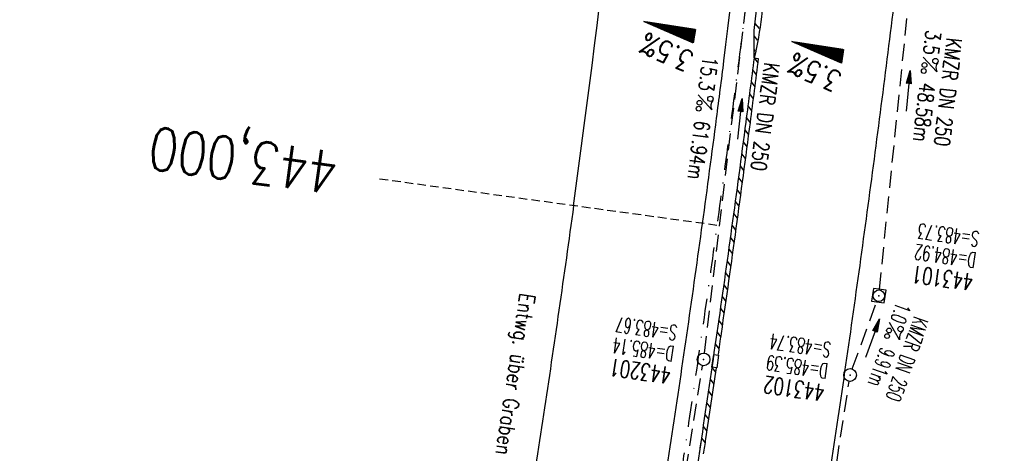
# Model space of a CAD drawing. Extents: x 459406 to 461721, y 413308 to 423218.
# Tile 152 of 256: x 461172 to 461288, y 418496 to 418547. Entities that reach past the tile are written whole.
import ezdxf
from ezdxf.enums import TextEntityAlignment as Align

# ---------------------------------------------------------------- set-up
doc = ezdxf.new("R2010")
doc.units = 0
doc.header["$LTSCALE"] = 2
doc.header["$MEASUREMENT"] = 0
for name, pattern in [('AUSGEZOGEN', [0]), ('GESTRICH-X2', [1.5, 1, -0.5]), ('GESTRICHELT', [0.75, 0.5, -0.25]), ('STRICHPT-X3', [3, 1.5, -0.75, 0, -0.75])]:
    doc.linetypes.add(name, pattern=pattern)
doc.layers.get('0').update_dxf_attribs({"linetype": 'AUSGEZOGEN'})
for name, color, linetype in [('ACHSE', 1, 'STRICHPT-X3'), ('FBR', 8, 'CONTINUOUS'), ('GEF', 7, 'AUSGEZOGEN'), ('HEKTOM', 1, 'GESTRICHELT'), ('KANAL', 7, 'GESTRICH-X2'), ('PFEIL', 7, 'CONTINUOUS'), ('RINNE', 200, 'CONTINUOUS'), ('SCHACHTNR', 6, 'CONTINUOUS'), ('SCHLITZRINNE', 200, 'AUSGEZOGEN'), ('SCHRIFT', 7, 'AUSGEZOGEN'), ('SCHSYMBOL', 7, 'AUSGEZOGEN'), ('TEXTO', 4, 'CONTINUOUS'), ('TEXTU', 4, 'CONTINUOUS')]:
    doc.layers.add(name, color=color, linetype=linetype)
doc.styles.add('ROMANS', font='romans.shx', dxfattribs={"width": 0.8})

# ---------------------------------------------------------------- blocks, each defined once
blk = doc.blocks.new('PROM')
blk.add_line((1.57, 1.82), (0.02, 0.02))
for centre, radius in [((0.32, 1.51), 0.317), ((0.94, 0.29), 0.283), ((1.64, 0.29), 0.283)]:
    blk.add_circle(centre, radius)
blk.add_arc((0.99, 2.68), 1.03, 239.1414, 303.3549)
blk = doc.blocks.new('PFEIL2')
at = {"color": 0}
for p, q in [((0.88, 0), (-2.4, -0.01)), ((0.88, -0.27), (0.88, 0.28)), ((0.88, 0.28), (2.43, 0.01)), ((0.91, 0.27), (0.88, 0.26)), ((0.97, 0.26), (0.88, 0.25)), ((1.02, 0.25), (0.88, 0.23)), ((1.07, 0.24), (0.88, 0.21)), ((1.13, 0.23), (0.88, 0.19)), ((1.18, 0.22), (0.88, 0.17)), ((1.24, 0.21), (0.88, 0.15)), ((1.29, 0.21), (0.88, 0.14)), ((1.34, 0.2), (0.88, 0.12)), ((1.4, 0.19), (0.88, 0.1)), ((1.45, 0.18), (0.88, 0.08)), ((1.51, 0.17), (0.88, 0.06)), ((1.56, 0.16), (0.88, 0.04)), ((1.61, 0.15), (0.88, 0.02)), ((1.67, 0.14), (0.88, 0.01)), ((1.72, 0.13), (0.88, -0.01)), ((1.78, 0.12), (0.88, -0.03)), ((1.83, 0.11), (0.88, -0.05)), ((1.88, 0.1), (0.88, -0.07)), ((1.94, 0.09), (0.88, -0.09)), ((2.05, 0.08), (0.88, -0.12)), ((1.99, 0.08), (0.88, -0.11)), ((2.1, 0.07), (0.88, -0.14)), ((2.15, 0.06), (0.88, -0.16)), ((2.21, 0.05), (0.88, -0.18)), ((2.26, 0.04), (0.88, -0.2)), ((2.32, 0.03), (0.88, -0.22)), ((2.37, 0.02), (0.88, -0.23)), ((2.42, 0.01), (0.88, -0.25)), ((2.43, 0.01), (0.88, -0.27))]:
    blk.add_line(p, q, dxfattribs=at)
blk = doc.blocks.new('20')
blk.add_lwpolyline([(-0.75, -0.75), (0.75, -0.75), (0.75, 0.75), (-0.75, 0.75)], close=True)
blk.add_circle((0, 0), 0.676)
blk.add_point((0, 0))
blk = doc.blocks.new('GST')
at = {"color": 0}
blk.add_circle((0, 0), 0.75, dxfattribs=at)
blk.add_point((0, 0), dxfattribs=at)
blk = doc.blocks.new('10')
blk.add_blockref('GST', (0, 0))
blk = doc.blocks.new('*X8')
at = {"color": 0}
for p, q in [((725.83, 193.84), (727.44, 195.45)), ((725.83, 193.85), (727.43, 195.45)), ((725.83, 193.86), (727.42, 195.45)), ((725.83, 193.87), (727.41, 195.45)), ((725.83, 193.88), (727.4, 195.45)), ((725.83, 193.89), (727.39, 195.45)), ((725.83, 193.9), (727.38, 195.45)), ((725.83, 193.91), (727.37, 195.45)), ((725.83, 193.91), (727.37, 195.45)), ((725.83, 193.92), (727.36, 195.45)), ((725.83, 193.93), (727.35, 195.45)), ((725.83, 193.94), (727.34, 195.45)), ((725.83, 193.95), (727.33, 195.45)), ((725.83, 193.96), (727.32, 195.45)), ((725.83, 193.97), (727.31, 195.45)), ((725.83, 193.98), (727.3, 195.45)), ((725.83, 193.99), (727.29, 195.45)), ((725.83, 193.99), (727.29, 195.45)), ((725.83, 194), (727.28, 195.45)), ((725.83, 194.01), (727.27, 195.45)), ((725.83, 194.02), (727.26, 195.45)), ((725.83, 194.03), (727.25, 195.45)), ((725.83, 194.04), (727.24, 195.45)), ((725.83, 194.05), (727.23, 195.45)), ((725.83, 194.06), (727.22, 195.45)), ((725.83, 194.06), (727.21, 195.45)), ((725.83, 194.07), (727.21, 195.45)), ((725.83, 194.08), (727.2, 195.45)), ((725.83, 194.09), (727.19, 195.45)), ((725.83, 194.1), (727.18, 195.45)), ((725.83, 194.11), (727.17, 195.45)), ((725.83, 194.12), (727.16, 195.45)), ((725.83, 194.13), (727.15, 195.45)), ((725.83, 194.14), (727.14, 195.45)), ((725.83, 194.14), (727.14, 195.45)), ((725.83, 194.15), (727.13, 195.45)), ((725.83, 194.16), (727.12, 195.45)), ((725.83, 194.17), (727.11, 195.45)), ((725.83, 194.18), (727.1, 195.45)), ((725.83, 194.19), (727.09, 195.45)), ((725.83, 194.2), (727.08, 195.45)), ((725.83, 194.21), (727.07, 195.45)), ((725.83, 194.21), (727.06, 195.45)), ((725.83, 194.22), (727.06, 195.45)), ((725.83, 194.23), (727.05, 195.45)), ((725.83, 194.24), (727.04, 195.45)), ((725.83, 194.25), (727.03, 195.45)), ((725.83, 194.26), (727.02, 195.45)), ((725.83, 194.27), (727.01, 195.45)), ((725.83, 194.28), (727, 195.45)), ((725.83, 194.29), (726.99, 195.45)), ((725.83, 194.29), (726.99, 195.45)), ((725.83, 194.3), (726.98, 195.45)), ((725.83, 194.31), (726.97, 195.45)), ((725.83, 194.32), (726.96, 195.45)), ((725.83, 194.33), (726.95, 195.45)), ((725.83, 194.34), (726.94, 195.45)), ((725.83, 194.35), (726.93, 195.45)), ((725.83, 194.36), (726.92, 195.45)), ((725.83, 194.37), (726.91, 195.45)), ((725.83, 194.37), (726.91, 195.45)), ((725.83, 194.38), (726.9, 195.45)), ((725.83, 194.39), (726.89, 195.45)), ((725.83, 194.4), (726.88, 195.45)), ((725.83, 194.41), (726.87, 195.45)), ((725.83, 194.42), (726.86, 195.45)), ((725.83, 194.43), (726.85, 195.45)), ((725.83, 194.44), (726.84, 195.45)), ((725.83, 194.44), (726.83, 195.45)), ((725.83, 194.45), (726.83, 195.45)), ((725.83, 194.46), (726.82, 195.45)), ((725.83, 194.47), (726.81, 195.45)), ((725.83, 194.48), (726.8, 195.45)), ((725.83, 194.49), (726.79, 195.45)), ((725.83, 194.5), (726.78, 195.45)), ((725.83, 194.51), (726.77, 195.45)), ((725.83, 194.52), (726.76, 195.45)), ((725.83, 194.52), (726.76, 195.45)), ((725.83, 194.53), (726.75, 195.45)), ((725.83, 194.54), (726.74, 195.45)), ((725.83, 194.55), (726.73, 195.45)), ((725.83, 194.56), (726.72, 195.45)), ((725.83, 194.57), (726.71, 195.45)), ((725.83, 194.58), (726.7, 195.45)), ((725.83, 194.59), (726.69, 195.45)), ((725.83, 194.59), (726.68, 195.45)), ((725.83, 194.6), (726.68, 195.45)), ((725.83, 194.61), (726.67, 195.45)), ((725.83, 194.62), (726.66, 195.45)), ((725.83, 194.63), (726.65, 195.45)), ((725.83, 194.64), (726.64, 195.45)), ((725.83, 194.65), (726.63, 195.45)), ((725.83, 194.66), (726.62, 195.45)), ((725.83, 194.67), (726.61, 195.45)), ((725.83, 194.67), (726.61, 195.45)), ((725.83, 194.68), (726.6, 195.45)), ((725.83, 194.69), (726.59, 195.45)), ((725.83, 194.7), (726.58, 195.45)), ((725.83, 194.71), (726.57, 195.45)), ((725.83, 194.72), (726.56, 195.45)), ((725.83, 194.73), (726.55, 195.45)), ((725.83, 194.74), (726.54, 195.45)), ((725.83, 194.75), (726.53, 195.45)), ((725.83, 194.75), (726.53, 195.45)), ((725.83, 194.76), (726.52, 195.45)), ((725.83, 194.77), (726.51, 195.45)), ((725.83, 194.78), (726.5, 195.45)), ((725.83, 194.79), (726.49, 195.45)), ((725.83, 194.8), (726.48, 195.45)), ((725.83, 194.81), (726.47, 195.45)), ((725.83, 194.82), (726.46, 195.45)), ((725.83, 194.82), (726.45, 195.45)), ((725.83, 194.83), (726.45, 195.45)), ((725.83, 194.84), (726.44, 195.45)), ((725.83, 194.85), (726.43, 195.45)), ((725.83, 194.86), (726.42, 195.45)), ((725.83, 194.87), (726.41, 195.45)), ((725.83, 194.88), (726.4, 195.45)), ((725.83, 194.89), (726.39, 195.45)), ((725.83, 194.9), (726.38, 195.45)), ((725.83, 194.9), (726.38, 195.45)), ((725.83, 194.91), (726.37, 195.45)), ((725.83, 194.92), (726.36, 195.45)), ((725.83, 194.93), (726.35, 195.45)), ((725.83, 194.94), (726.34, 195.45)), ((725.83, 194.95), (726.33, 195.45)), ((725.83, 194.96), (726.32, 195.45)), ((725.83, 194.97), (726.31, 195.45)), ((725.83, 194.98), (726.3, 195.45)), ((725.83, 194.98), (726.3, 195.45)), ((725.83, 194.99), (726.29, 195.45)), ((725.83, 195), (726.28, 195.45)), ((725.83, 195.01), (726.27, 195.45)), ((725.83, 195.02), (726.26, 195.45)), ((725.83, 195.03), (726.25, 195.45)), ((725.83, 195.04), (726.24, 195.45)), ((725.83, 195.05), (726.23, 195.45)), ((725.83, 195.05), (726.22, 195.45)), ((725.83, 195.06), (726.22, 195.45)), ((725.83, 195.07), (726.21, 195.45)), ((725.83, 195.08), (726.2, 195.45)), ((725.83, 195.09), (726.19, 195.45)), ((725.83, 195.1), (726.18, 195.45)), ((725.83, 195.11), (726.17, 195.45)), ((725.83, 195.12), (726.16, 195.45)), ((725.83, 195.13), (726.15, 195.45)), ((725.83, 195.13), (726.15, 195.45)), ((725.83, 195.14), (726.14, 195.45)), ((725.83, 195.15), (726.13, 195.45)), ((725.83, 195.16), (726.12, 195.45)), ((725.83, 195.17), (726.11, 195.45)), ((725.83, 195.18), (726.1, 195.45)), ((725.83, 195.19), (726.09, 195.45)), ((725.83, 195.2), (726.08, 195.45)), ((725.83, 195.2), (726.07, 195.45)), ((725.83, 195.21), (726.07, 195.45)), ((725.83, 195.22), (726.06, 195.45)), ((725.83, 195.23), (726.05, 195.45)), ((725.83, 195.24), (726.04, 195.45)), ((725.83, 195.25), (726.03, 195.45)), ((725.83, 195.26), (726.02, 195.45)), ((725.83, 195.27), (726.01, 195.45)), ((725.83, 195.28), (726, 195.45)), ((725.83, 195.28), (726, 195.45)), ((725.83, 195.29), (725.99, 195.45)), ((725.83, 195.3), (725.98, 195.45)), ((725.83, 195.31), (725.97, 195.45)), ((725.83, 195.32), (725.96, 195.45)), ((725.83, 195.33), (725.95, 195.45)), ((725.83, 195.34), (725.94, 195.45)), ((725.83, 195.35), (725.93, 195.45)), ((725.83, 195.36), (725.92, 195.45)), ((725.83, 195.36), (725.92, 195.45)), ((725.83, 195.37), (725.91, 195.45)), ((725.83, 195.38), (725.9, 195.45)), ((725.83, 195.39), (725.89, 195.45)), ((725.83, 195.4), (725.88, 195.45)), ((725.83, 195.41), (725.87, 195.45)), ((725.83, 195.42), (725.86, 195.45)), ((725.83, 195.43), (725.85, 195.45)), ((725.83, 195.43), (725.84, 195.45)), ((725.83, 195.44), (725.84, 195.45)), ((725.83, 193.83), (727.43, 195.43)), ((725.83, 193.82), (727.43, 195.42)), ((725.83, 193.81), (727.43, 195.41)), ((725.83, 193.8), (727.42, 195.4)), ((725.83, 193.79), (727.42, 195.38)), ((725.83, 193.78), (727.42, 195.37)), ((725.83, 193.77), (727.41, 195.36)), ((725.83, 193.76), (727.41, 195.35)), ((725.83, 193.76), (727.41, 195.34)), ((725.83, 193.75), (727.4, 195.32)), ((725.83, 193.74), (727.4, 195.31)), ((725.83, 193.73), (727.4, 195.3)), ((725.83, 193.72), (727.4, 195.29)), ((725.83, 193.71), (727.39, 195.28)), ((725.83, 193.7), (727.39, 195.26)), ((725.83, 193.69), (727.39, 195.25)), ((725.83, 193.68), (727.38, 195.24)), ((725.83, 193.68), (727.38, 195.23)), ((725.83, 193.67), (727.38, 195.22)), ((725.83, 193.66), (727.37, 195.2)), ((725.83, 193.65), (727.37, 195.19)), ((725.83, 193.64), (727.37, 195.18)), ((725.83, 193.63), (727.36, 195.17)), ((725.83, 193.62), (727.36, 195.16)), ((725.83, 193.61), (727.36, 195.14)), ((725.83, 193.61), (727.35, 195.13)), ((725.83, 193.6), (727.35, 195.12)), ((725.83, 193.59), (727.35, 195.11)), ((725.83, 193.58), (727.34, 195.1)), ((725.83, 193.57), (727.34, 195.08)), ((725.83, 193.56), (727.34, 195.07)), ((725.83, 193.55), (727.34, 195.06)), ((725.83, 193.54), (727.33, 195.05)), ((725.83, 193.53), (727.33, 195.04)), ((725.83, 193.53), (727.33, 195.02)), ((725.83, 193.52), (727.32, 195.01)), ((725.83, 193.51), (727.32, 195)), ((725.83, 193.5), (727.32, 194.99)), ((725.83, 193.49), (727.31, 194.98)), ((725.83, 193.48), (727.31, 194.96)), ((725.83, 193.47), (727.31, 194.95)), ((725.83, 193.46), (727.3, 194.94)), ((725.83, 193.45), (727.3, 194.93)), ((725.83, 193.45), (727.3, 194.92)), ((725.83, 193.44), (727.29, 194.91)), ((725.83, 193.43), (727.29, 194.89)), ((725.83, 193.42), (727.29, 194.88)), ((725.83, 193.41), (727.29, 194.87)), ((725.83, 193.4), (727.28, 194.86)), ((725.83, 193.39), (727.28, 194.85)), ((725.83, 193.38), (727.28, 194.83)), ((725.83, 193.38), (727.27, 194.82)), ((725.83, 193.37), (727.27, 194.81)), ((725.83, 193.36), (727.27, 194.8)), ((725.83, 193.35), (727.26, 194.79)), ((725.83, 193.34), (727.26, 194.77)), ((725.83, 193.33), (727.26, 194.76)), ((725.83, 193.32), (727.25, 194.75)), ((725.83, 193.31), (727.25, 194.74)), ((725.83, 193.3), (727.25, 194.73)), ((725.83, 193.3), (727.24, 194.71)), ((725.83, 193.29), (727.24, 194.7)), ((725.83, 193.28), (727.24, 194.69)), ((725.83, 193.27), (727.23, 194.68)), ((725.83, 193.26), (727.23, 194.67)), ((725.83, 193.25), (727.23, 194.65)), ((725.83, 193.24), (727.23, 194.64)), ((725.83, 193.23), (727.22, 194.63)), ((725.83, 193.22), (727.22, 194.62)), ((725.83, 193.22), (727.22, 194.61)), ((725.83, 193.21), (727.21, 194.59)), ((725.83, 193.2), (727.21, 194.58)), ((725.83, 193.19), (727.21, 194.57)), ((725.83, 193.18), (727.2, 194.56)), ((725.83, 193.17), (727.2, 194.55)), ((725.83, 193.16), (727.2, 194.53)), ((725.83, 193.15), (727.19, 194.52)), ((725.83, 193.15), (727.19, 194.51)), ((725.83, 193.14), (727.19, 194.5)), ((725.83, 193.13), (727.18, 194.49)), ((725.83, 193.12), (727.18, 194.47)), ((725.83, 193.11), (727.18, 194.46)), ((725.83, 193.1), (727.17, 194.45)), ((725.83, 193.09), (727.17, 194.44)), ((725.83, 193.08), (727.17, 194.43)), ((725.83, 193.07), (727.17, 194.41)), ((725.83, 193.07), (727.16, 194.4)), ((725.83, 193.06), (727.16, 194.39)), ((725.83, 193.05), (727.16, 194.38)), ((725.83, 193.04), (727.15, 194.37)), ((725.83, 193.03), (727.15, 194.35)), ((725.83, 193.02), (727.15, 194.34)), ((725.83, 193.01), (727.14, 194.33)), ((725.83, 193), (727.14, 194.32)), ((725.83, 193), (727.14, 194.31)), ((725.83, 192.99), (727.13, 194.29)), ((725.83, 192.98), (727.13, 194.28)), ((725.83, 192.97), (727.13, 194.27)), ((725.83, 192.96), (727.12, 194.26)), ((725.83, 192.95), (727.12, 194.25)), ((725.83, 192.94), (727.12, 194.23)), ((725.83, 192.93), (727.11, 194.22)), ((725.83, 192.92), (727.11, 194.21)), ((725.83, 192.92), (727.11, 194.2)), ((725.83, 192.91), (727.11, 194.19)), ((725.83, 192.9), (727.1, 194.17)), ((725.83, 192.89), (727.1, 194.16)), ((725.83, 192.88), (727.1, 194.15)), ((725.83, 192.87), (727.09, 194.14)), ((725.83, 192.86), (727.09, 194.13)), ((725.83, 192.85), (727.09, 194.11)), ((725.83, 192.84), (727.08, 194.1)), ((725.83, 192.84), (727.08, 194.09)), ((725.83, 192.83), (727.08, 194.08)), ((725.83, 192.82), (727.07, 194.07)), ((725.83, 192.81), (727.07, 194.05)), ((725.83, 192.8), (727.07, 194.04)), ((725.83, 192.79), (727.06, 194.03)), ((725.83, 192.78), (727.06, 194.02)), ((725.83, 192.77), (727.06, 194.01)), ((725.83, 192.77), (727.05, 193.99)), ((725.83, 192.76), (727.05, 193.98)), ((725.83, 192.75), (727.05, 193.97)), ((725.83, 192.74), (727.05, 193.96)), ((725.83, 192.73), (727.04, 193.95)), ((725.83, 192.72), (727.04, 193.93)), ((725.83, 192.71), (727.04, 193.92)), ((725.83, 192.7), (727.03, 193.91)), ((725.83, 192.69), (727.03, 193.9)), ((725.83, 192.69), (727.03, 193.89)), ((725.83, 192.68), (727.02, 193.87)), ((725.83, 192.67), (727.02, 193.86)), ((725.83, 192.66), (727.02, 193.85)), ((725.83, 192.65), (727.01, 193.84)), ((725.83, 192.64), (727.01, 193.83)), ((725.83, 192.63), (727.01, 193.81)), ((725.83, 192.62), (727, 193.8)), ((725.83, 192.62), (727, 193.79)), ((725.83, 192.61), (727, 193.78)), ((725.83, 192.6), (726.99, 193.77)), ((725.83, 192.59), (726.99, 193.75)), ((725.83, 192.58), (726.99, 193.74)), ((725.83, 192.57), (726.99, 193.73)), ((725.83, 192.56), (726.98, 193.72)), ((725.83, 192.55), (726.98, 193.71)), ((725.83, 192.54), (726.98, 193.69)), ((725.83, 192.54), (726.97, 193.68)), ((725.83, 192.53), (726.97, 193.67)), ((725.83, 192.52), (726.97, 193.66)), ((725.83, 192.51), (726.96, 193.65)), ((725.83, 192.5), (726.96, 193.63)), ((725.83, 192.49), (726.96, 193.62)), ((725.83, 192.48), (726.95, 193.61)), ((725.83, 192.47), (726.95, 193.6)), ((725.83, 192.46), (726.95, 193.59)), ((725.83, 192.46), (726.94, 193.57)), ((725.83, 192.45), (726.94, 193.56)), ((725.83, 192.44), (726.94, 193.55)), ((725.83, 192.43), (726.94, 193.54)), ((725.83, 192.42), (726.93, 193.53)), ((725.83, 192.41), (726.93, 193.51)), ((725.83, 192.4), (726.93, 193.5)), ((725.83, 192.39), (726.92, 193.49)), ((725.83, 192.39), (726.92, 193.48)), ((725.83, 192.38), (726.92, 193.47)), ((725.83, 192.37), (726.91, 193.45)), ((725.83, 192.36), (726.91, 193.44)), ((725.83, 192.35), (726.91, 193.43)), ((725.83, 192.34), (726.9, 193.42)), ((725.83, 192.33), (726.9, 193.41)), ((725.83, 192.32), (726.9, 193.39)), ((725.83, 192.31), (726.89, 193.38)), ((725.83, 192.31), (726.89, 193.37)), ((725.83, 192.3), (726.89, 193.36)), ((725.83, 192.29), (726.88, 193.35)), ((725.83, 192.28), (726.88, 193.33)), ((725.83, 192.27), (726.88, 193.32)), ((725.83, 192.26), (726.88, 193.31)), ((725.83, 192.25), (726.87, 193.3)), ((725.83, 192.24), (726.87, 193.29)), ((725.83, 192.24), (726.87, 193.27)), ((725.83, 192.23), (726.86, 193.26)), ((725.83, 192.22), (726.86, 193.25)), ((725.83, 192.21), (726.86, 193.24)), ((725.83, 192.2), (726.85, 193.23)), ((725.83, 192.19), (726.85, 193.21)), ((725.83, 192.18), (726.85, 193.2)), ((725.83, 192.17), (726.84, 193.19)), ((725.83, 192.16), (726.84, 193.18)), ((725.83, 192.16), (726.84, 193.17)), ((725.83, 192.15), (726.83, 193.15)), ((725.83, 192.14), (726.83, 193.14)), ((725.83, 192.13), (726.83, 193.13)), ((725.83, 192.12), (726.82, 193.12)), ((725.83, 192.11), (726.82, 193.11)), ((725.83, 192.1), (726.82, 193.09)), ((725.83, 192.09), (726.82, 193.08)), ((725.83, 192.08), (726.81, 193.07)), ((725.83, 192.08), (726.81, 193.06)), ((725.83, 192.07), (726.81, 193.05)), ((725.83, 192.06), (726.8, 193.03)), ((725.83, 192.05), (726.8, 193.02)), ((725.83, 192.04), (726.8, 193.01)), ((725.83, 192.03), (726.79, 193)), ((725.83, 192.02), (726.79, 192.99)), ((725.83, 192.01), (726.79, 192.97)), ((725.83, 192.01), (726.78, 192.96)), ((725.83, 192), (726.78, 192.95)), ((725.83, 191.99), (726.78, 192.94)), ((725.83, 191.98), (726.77, 192.93)), ((725.83, 191.97), (726.77, 192.91)), ((725.83, 191.96), (726.77, 192.9)), ((725.83, 191.95), (726.76, 192.89)), ((725.83, 191.94), (726.76, 192.88)), ((725.83, 191.93), (726.76, 192.87)), ((725.83, 191.93), (726.76, 192.85)), ((725.83, 191.92), (726.75, 192.84)), ((725.83, 191.91), (726.75, 192.83)), ((725.83, 191.9), (726.75, 192.82)), ((725.83, 191.89), (726.74, 192.81)), ((725.83, 191.88), (726.74, 192.79)), ((725.83, 191.87), (726.74, 192.78)), ((725.83, 191.86), (726.73, 192.77)), ((725.83, 191.85), (726.73, 192.76)), ((725.83, 191.85), (726.73, 192.75)), ((725.83, 191.84), (726.72, 192.73)), ((725.83, 191.83), (726.72, 192.72)), ((725.83, 191.82), (726.72, 192.71)), ((725.83, 191.81), (726.71, 192.7)), ((725.83, 191.8), (726.71, 192.69)), ((725.83, 191.79), (726.71, 192.67)), ((725.83, 191.78), (726.7, 192.66)), ((725.83, 191.78), (726.7, 192.65)), ((725.83, 191.77), (726.7, 192.64)), ((725.83, 191.76), (726.7, 192.63)), ((725.83, 191.75), (726.69, 192.61)), ((725.83, 191.74), (726.69, 192.6)), ((725.83, 191.73), (726.69, 192.59)), ((725.83, 191.72), (726.68, 192.58)), ((725.83, 191.71), (726.68, 192.57)), ((725.83, 191.7), (726.68, 192.55)), ((725.83, 191.7), (726.67, 192.54)), ((725.83, 191.69), (726.67, 192.53)), ((725.83, 191.68), (726.67, 192.52)), ((725.83, 191.67), (726.66, 192.51)), ((725.83, 191.66), (726.66, 192.49)), ((725.83, 191.65), (726.66, 192.48)), ((725.83, 191.64), (726.65, 192.47)), ((725.83, 191.63), (726.65, 192.46)), ((725.83, 191.63), (726.65, 192.45)), ((725.83, 191.62), (726.64, 192.43)), ((725.83, 191.61), (726.64, 192.42)), ((725.83, 191.6), (726.64, 192.41)), ((725.83, 191.59), (726.64, 192.4)), ((725.83, 191.58), (726.63, 192.39)), ((725.83, 191.57), (726.63, 192.37)), ((725.83, 191.56), (726.63, 192.36)), ((725.83, 191.55), (726.62, 192.35)), ((725.83, 191.55), (726.62, 192.34)), ((725.83, 191.54), (726.62, 192.33)), ((725.83, 191.53), (726.61, 192.31)), ((725.83, 191.52), (726.61, 192.3)), ((725.83, 191.51), (726.61, 192.29)), ((725.83, 191.5), (726.6, 192.28)), ((725.83, 191.49), (726.6, 192.27)), ((725.83, 191.48), (726.6, 192.25)), ((725.83, 191.47), (726.59, 192.24)), ((725.83, 191.47), (726.59, 192.23)), ((725.83, 191.46), (726.59, 192.22)), ((725.83, 191.45), (726.59, 192.21)), ((725.83, 191.44), (726.58, 192.19)), ((725.83, 191.43), (726.58, 192.18)), ((725.83, 191.42), (726.58, 192.17)), ((725.83, 191.41), (726.57, 192.16)), ((725.83, 191.4), (726.57, 192.15)), ((725.83, 191.4), (726.57, 192.13)), ((725.83, 191.39), (726.56, 192.12)), ((725.83, 191.38), (726.56, 192.11)), ((725.83, 191.37), (726.56, 192.1)), ((725.83, 191.36), (726.55, 192.09)), ((725.83, 191.35), (726.55, 192.07)), ((725.83, 191.34), (726.55, 192.06)), ((725.83, 191.33), (726.54, 192.05)), ((725.83, 191.32), (726.54, 192.04)), ((725.83, 191.32), (726.54, 192.03)), ((725.83, 191.31), (726.53, 192.01)), ((725.83, 191.3), (726.53, 192)), ((725.83, 191.29), (726.53, 191.99)), ((725.83, 191.28), (726.53, 191.98)), ((725.83, 191.27), (726.52, 191.97)), ((725.83, 191.26), (726.52, 191.95)), ((725.83, 191.25), (726.52, 191.94)), ((725.83, 191.25), (726.51, 191.93)), ((725.83, 191.24), (726.51, 191.92)), ((725.83, 191.23), (726.51, 191.91)), ((725.83, 191.22), (726.5, 191.89)), ((725.83, 191.21), (726.5, 191.88)), ((725.83, 191.2), (726.5, 191.87)), ((725.83, 191.19), (726.49, 191.86)), ((725.83, 191.18), (726.49, 191.85)), ((725.83, 191.17), (726.49, 191.84)), ((725.83, 191.17), (726.48, 191.82)), ((725.83, 191.16), (726.48, 191.81)), ((725.83, 191.15), (726.48, 191.8)), ((725.83, 191.14), (726.47, 191.79)), ((725.83, 191.13), (726.47, 191.78)), ((725.83, 191.12), (726.47, 191.76)), ((725.83, 191.11), (726.47, 191.75)), ((725.83, 191.1), (726.46, 191.74)), ((725.83, 191.09), (726.46, 191.73)), ((725.83, 191.09), (726.46, 191.72)), ((725.83, 191.08), (726.45, 191.7)), ((725.83, 191.07), (726.45, 191.69)), ((725.83, 191.06), (726.45, 191.68)), ((725.83, 191.05), (726.44, 191.67)), ((725.83, 191.04), (726.44, 191.66)), ((725.83, 191.03), (726.44, 191.64)), ((725.83, 191.02), (726.43, 191.63)), ((725.83, 191.02), (726.43, 191.62)), ((725.83, 191.01), (726.43, 191.61)), ((725.83, 191), (726.42, 191.6)), ((725.83, 190.99), (726.42, 191.58)), ((725.83, 190.98), (726.42, 191.57)), ((725.83, 190.97), (726.41, 191.56)), ((725.83, 190.96), (726.41, 191.55)), ((725.83, 190.95), (726.41, 191.54)), ((725.83, 190.94), (726.41, 191.52)), ((725.83, 190.94), (726.4, 191.51)), ((725.83, 190.93), (726.4, 191.5)), ((725.83, 190.92), (726.4, 191.49)), ((725.83, 190.91), (726.39, 191.48)), ((725.83, 190.9), (726.39, 191.46)), ((725.83, 190.89), (726.39, 191.45)), ((725.83, 190.88), (726.38, 191.44)), ((725.83, 190.87), (726.38, 191.43)), ((725.83, 190.87), (726.38, 191.42)), ((725.83, 190.86), (726.37, 191.4)), ((725.83, 190.85), (726.37, 191.39)), ((725.83, 190.84), (726.37, 191.38)), ((725.83, 190.83), (726.36, 191.37)), ((725.83, 190.82), (726.36, 191.36)), ((725.83, 190.81), (726.36, 191.34)), ((725.83, 190.8), (726.35, 191.33)), ((725.83, 190.79), (726.35, 191.32)), ((725.83, 190.79), (726.35, 191.31)), ((725.83, 190.78), (726.35, 191.3)), ((725.83, 190.77), (726.34, 191.28)), ((725.83, 190.76), (726.34, 191.27)), ((725.83, 190.75), (726.34, 191.26)), ((725.83, 190.74), (726.33, 191.25)), ((725.83, 190.73), (726.33, 191.24)), ((725.83, 190.72), (726.33, 191.22)), ((725.83, 190.71), (726.32, 191.21)), ((725.83, 190.71), (726.32, 191.2)), ((725.83, 190.7), (726.32, 191.19)), ((725.83, 190.69), (726.31, 191.18)), ((725.83, 190.68), (726.31, 191.16)), ((725.83, 190.67), (726.31, 191.15)), ((725.83, 190.66), (726.3, 191.14)), ((725.83, 190.65), (726.3, 191.13)), ((725.83, 190.64), (726.3, 191.12)), ((725.83, 190.64), (726.29, 191.1)), ((725.83, 190.63), (726.29, 191.09)), ((725.83, 190.62), (726.29, 191.08)), ((725.83, 190.61), (726.29, 191.07)), ((725.83, 190.6), (726.28, 191.06)), ((725.83, 190.59), (726.28, 191.04)), ((725.83, 190.58), (726.28, 191.03)), ((725.83, 190.57), (726.27, 191.02)), ((725.83, 190.56), (726.27, 191.01)), ((725.83, 190.56), (726.27, 191)), ((725.83, 190.55), (726.26, 190.98)), ((725.83, 190.54), (726.26, 190.97)), ((725.83, 190.53), (726.26, 190.96)), ((725.83, 190.52), (726.25, 190.95)), ((725.83, 190.51), (726.25, 190.94)), ((725.83, 190.5), (726.25, 190.92)), ((725.83, 190.49), (726.24, 190.91)), ((725.83, 190.48), (726.24, 190.9)), ((725.83, 190.48), (726.24, 190.89)), ((725.83, 190.47), (726.24, 190.88)), ((725.83, 190.46), (726.23, 190.86)), ((725.83, 190.45), (726.23, 190.85)), ((725.83, 190.44), (726.23, 190.84)), ((725.83, 190.43), (726.22, 190.83)), ((725.83, 190.42), (726.22, 190.82)), ((725.83, 190.41), (726.22, 190.8)), ((725.83, 190.41), (726.21, 190.79)), ((725.83, 190.4), (726.21, 190.78)), ((725.83, 190.39), (726.21, 190.77)), ((725.83, 190.38), (726.2, 190.76)), ((725.83, 190.37), (726.2, 190.74)), ((725.83, 190.36), (726.2, 190.73)), ((725.83, 190.35), (726.19, 190.72)), ((725.83, 190.34), (726.19, 190.71)), ((725.83, 190.33), (726.19, 190.7)), ((725.83, 190.33), (726.18, 190.68)), ((725.83, 190.32), (726.18, 190.67)), ((725.83, 190.31), (726.18, 190.66)), ((725.83, 190.3), (726.18, 190.65)), ((725.83, 190.29), (726.17, 190.64)), ((725.83, 190.28), (726.17, 190.62)), ((725.83, 190.27), (726.17, 190.61)), ((725.83, 190.26), (726.16, 190.6)), ((725.83, 190.26), (726.16, 190.59)), ((725.83, 190.25), (726.16, 190.58)), ((725.83, 190.24), (726.15, 190.56)), ((725.83, 190.23), (726.15, 190.55)), ((725.83, 190.22), (726.15, 190.54)), ((725.83, 190.21), (726.14, 190.53)), ((725.83, 190.2), (726.14, 190.52)), ((725.83, 190.19), (726.14, 190.5)), ((725.83, 190.18), (726.13, 190.49)), ((725.83, 190.18), (726.13, 190.48)), ((725.83, 190.17), (726.13, 190.47)), ((725.83, 190.16), (726.12, 190.46)), ((725.83, 190.15), (726.12, 190.44)), ((725.83, 190.14), (726.12, 190.43)), ((725.83, 190.13), (726.12, 190.42)), ((725.83, 190.12), (726.11, 190.41)), ((725.83, 190.11), (726.11, 190.4)), ((725.83, 190.1), (726.11, 190.38)), ((725.83, 190.1), (726.1, 190.37)), ((725.83, 190.09), (726.1, 190.36)), ((725.83, 190.08), (726.1, 190.35)), ((725.83, 190.07), (726.09, 190.34)), ((725.83, 190.06), (726.09, 190.32)), ((725.83, 190.05), (726.09, 190.31)), ((725.83, 190.04), (726.08, 190.3)), ((725.83, 190.03), (726.08, 190.29)), ((725.83, 190.03), (726.08, 190.28)), ((725.83, 190.02), (726.07, 190.26)), ((725.83, 190.01), (726.07, 190.25)), ((725.83, 190), (726.07, 190.24)), ((725.83, 189.99), (726.06, 190.23)), ((725.83, 189.98), (726.06, 190.22)), ((725.83, 189.97), (726.06, 190.2)), ((725.83, 189.96), (726.06, 190.19)), ((725.83, 189.95), (726.05, 190.18)), ((725.83, 189.95), (726.05, 190.17)), ((725.83, 189.94), (726.05, 190.16)), ((725.83, 189.93), (726.04, 190.14)), ((725.83, 189.92), (726.04, 190.13)), ((725.83, 189.91), (726.04, 190.12)), ((725.83, 189.9), (726.03, 190.11)), ((725.83, 189.89), (726.03, 190.1)), ((725.83, 189.88), (726.03, 190.08)), ((725.83, 189.88), (726.02, 190.07)), ((725.83, 189.87), (726.02, 190.06)), ((725.83, 189.86), (726.02, 190.05)), ((725.83, 189.85), (726.01, 190.04)), ((725.83, 189.84), (726.01, 190.02)), ((725.83, 189.83), (726.01, 190.01)), ((725.83, 189.82), (726, 190)), ((725.83, 189.81), (726, 189.99)), ((725.83, 189.8), (726, 189.98)), ((725.83, 189.8), (726, 189.96)), ((725.83, 189.79), (725.99, 189.95)), ((725.83, 189.78), (725.99, 189.94)), ((725.83, 189.77), (725.99, 189.93)), ((725.83, 189.76), (725.98, 189.92)), ((725.83, 189.75), (725.98, 189.9)), ((725.83, 189.74), (725.98, 189.89)), ((725.83, 189.73), (725.97, 189.88)), ((725.83, 189.72), (725.97, 189.87)), ((725.83, 189.72), (725.97, 189.86)), ((725.83, 189.71), (725.96, 189.84)), ((725.83, 189.7), (725.96, 189.83)), ((725.83, 189.69), (725.96, 189.82)), ((725.83, 189.68), (725.95, 189.81)), ((725.83, 189.67), (725.95, 189.8)), ((725.83, 189.66), (725.95, 189.78)), ((725.83, 189.65), (725.94, 189.77)), ((725.83, 189.65), (725.94, 189.76)), ((725.83, 189.64), (725.94, 189.75)), ((725.83, 189.63), (725.94, 189.74)), ((725.83, 189.62), (725.93, 189.72)), ((725.83, 189.61), (725.93, 189.71)), ((725.83, 189.6), (725.93, 189.7)), ((725.83, 189.59), (725.92, 189.69)), ((725.83, 189.58), (725.92, 189.68)), ((725.83, 189.57), (725.92, 189.66)), ((725.83, 189.57), (725.91, 189.65)), ((725.83, 189.56), (725.91, 189.64)), ((725.83, 189.55), (725.91, 189.63)), ((725.83, 189.54), (725.9, 189.62)), ((725.83, 189.53), (725.9, 189.6)), ((725.83, 189.52), (725.9, 189.59)), ((725.83, 189.51), (725.89, 189.58)), ((725.83, 189.5), (725.89, 189.57)), ((725.83, 189.49), (725.89, 189.56)), ((725.83, 189.49), (725.89, 189.54)), ((725.83, 189.48), (725.88, 189.53)), ((725.83, 189.47), (725.88, 189.52)), ((725.83, 189.46), (725.88, 189.51)), ((725.83, 189.45), (725.87, 189.5)), ((725.83, 189.44), (725.87, 189.48)), ((725.83, 189.43), (725.87, 189.47)), ((725.83, 189.42), (725.86, 189.46)), ((725.83, 189.42), (725.86, 189.45)), ((725.83, 189.41), (725.86, 189.44)), ((725.83, 189.4), (725.85, 189.42)), ((725.83, 189.39), (725.85, 189.41)), ((725.83, 189.38), (725.85, 189.4)), ((725.83, 189.37), (725.84, 189.39)), ((725.83, 189.36), (725.84, 189.38)), ((725.83, 189.35), (725.84, 189.36)), ((725.83, 189.34), (725.83, 189.35)), ((725.83, 189.34), (725.83, 189.34))]:
    blk.add_line(p, q, dxfattribs=at)
blk = doc.blocks.new('GEF')
at = {"color": 0}
for p, q in [((0.01, 0.02), (0.01, 6.15)), ((1.62, 6.15), (0.01, 0.02)), ((0.01, 6.15), (1.62, 6.15))]:
    blk.add_line(p, q, dxfattribs=at)
blk.add_blockref('*X8', (-725.82, -189.3), dxfattribs=at)

msp = doc.modelspace()

# ---------------------------------------------------------------- linework, layer by layer
at = {"layer": 'ACHSE', "flags": 128}
msp.add_lwpolyline([(461161.88, 420437.76, -0.000001), (461165.78, 420419.42, -0.000002), (461167.09, 420413.31), (461177.49, 420364.41), (461187.91, 420315.5), (461193.11, 420291.05), (461198.32, 420266.6, 0.000013), (461200.55, 420256.1, -0.000008), (461202.78, 420245.61, -0.000126), (461202.84, 420245.34, -0.000011), (461203.52, 420242.15, -0.001203), (461205.52, 420232.59, -0.000771), (461208.59, 420217.67, -0.001324), (461210.77, 420206.86, -0.001044), (461213.46, 420193.14, -0.001041), (461215.82, 420180.84, -0.001046), (461218.13, 420168.58, -0.001043), (461220.38, 420156.31, -0.00104), (461222.59, 420143.98, -0.00104), (461224.74, 420131.65, -0.001043), (461226.84, 420119.35, -0.001046), (461228.88, 420107.04, -0.001042), (461230.89, 420094.68, -0.001044), (461232.83, 420082.32, -0.001045), (461234.73, 420069.98, -0.001048), (461236.57, 420057.6, -0.00105), (461238.36, 420045.24, -0.001042), (461240.1, 420032.88, -0.00104), (461241.79, 420020.48, -0.001038), (461243.43, 420008.07, -0.00104), (461245.01, 419995.69, -0.001048), (461246.55, 419983.28, -0.001048), (461248.03, 419970.87, -0.001045), (461249.46, 419958.47, -0.001042), (461250.84, 419946.03, -0.00104), (461252.16, 419933.58, -0.001043), (461253.44, 419921.16, -0.001047), (461254.66, 419908.73, -0.001046), (461255.83, 419896.28, -0.001044), (461256.95, 419883.83, -0.001044), (461258.01, 419871.37, -0.001042), (461259.03, 419858.92, -0.001041), (461259.99, 419846.45, -0.001045), (461260.9, 419833.96, -0.00105), (461261.76, 419821.51, -0.001044), (461262.56, 419809.09, -0.001035), (461263.31, 419796.56, -0.001039), (461264.02, 419784.01, -0.001052), (461264.67, 419771.6, -0.001051), (461265.26, 419759.2, -0.001036), (461265.81, 419746.63, -0.001035), (461266.31, 419734.06, -0.001048), (461266.74, 419721.64, -0.001053), (461267.13, 419709.21, -0.001043), (461267.47, 419696.65, -0.001038), (461267.78, 419683.02, -0.001246), (461267.99, 419671.66, -0.000845), (461268.2, 419656.35, -0.001335), (461268.29, 419646.66, -0.000076), (461268.34, 419639.67, -0.000344), (461268.35, 419638.12, -0.000008), (461268.39, 419629.89, 0.000017), (461268.44, 419621.66, 0.000001), (461268.5, 419609.16, -0.000009), (461268.57, 419596.66, -0.000011), (461268.64, 419584.16, 0.000013), (461268.7, 419571.66, 0.000007), (461268.77, 419559.16, -0.00001), (461268.84, 419546.66), (461269.1, 419496.66), (461269.37, 419446.66), (461269.63, 419396.66), (461269.9, 419346.67), (461270.16, 419296.67), (461270.43, 419246.67), (461270.69, 419196.67), (461270.96, 419146.67), (461271.22, 419096.67), (461271.49, 419046.67), (461271.75, 418996.67, -0.00001), (461271.82, 418984.17, 0.000007), (461271.88, 418971.67, 0.000013), (461271.95, 418959.17, -0.00001), (461272.02, 418946.67, -0.00001), (461272.08, 418934.17, 0.00001), (461272.15, 418921.67, 0.00001), (461272.21, 418909.17, -0.00001), (461272.28, 418896.67, -0.00001), (461272.35, 418884.17, 0.00001), (461272.41, 418871.67, 0.00001), (461272.48, 418859.17, -0.000008), (461272.55, 418846.67, -0.000012), (461272.61, 418834.17, 0.000001), (461272.68, 418821.67, 0.000028), (461272.72, 418813.34, -0.000014), (461272.77, 418805, -0.000517), (461272.77, 418803.54, -0.00011), (461272.79, 418796.67, -0.00198), (461272.78, 418786.97, -0.001256), (461272.67, 418771.67, -0.001874), (461272.51, 418760.32, -0.00156), (461272.22, 418746.68, -0.001561), (461271.89, 418734.16, -0.001568), (461271.47, 418721.69, -0.001564), (461270.98, 418709.23, -0.001556), (461270.41, 418696.71, -0.001558), (461269.76, 418684.2, -0.001564), (461269.03, 418671.75, -0.001572), (461268.22, 418659.29, -0.001568), (461267.34, 418646.81, -0.001561), (461266.38, 418634.35, -0.001559), (461265.34, 418621.89, -0.001562), (461264.22, 418609.41, -0.001569), (461263.02, 418597, -0.001568), (461261.75, 418584.58, -0.001563), (461260.4, 418572.14, -0.001556), (461258.97, 418559.71, -0.001558), (461257.46, 418547.31, -0.001565), (461255.88, 418534.9, -0.001566), (461254.22, 418522.52, -0.001565), (461252.48, 418510.16, -0.001561), (461250.66, 418497.77, -0.001562), (461248.77, 418485.4, -0.001565), (461246.8, 418473.07, -0.001567), (461244.75, 418460.75, -0.001565), (461242.63, 418448.42, -0.001562), (461240.43, 418436.12, -0.001561), (461238.15, 418423.83, -0.001563), (461235.79, 418411.54, -0.001567), (461233.36, 418399.29, -0.001565), (461230.85, 418387.07, -0.00156), (461228.26, 418374.82, -0.001559), (461225.6, 418362.59, -0.001563), (461222.86, 418350.41, -0.001567), (461220.05, 418338.24, -0.001564), (461217.16, 418326.07, -0.001562), (461214.19, 418313.92, -0.001563), (461211.15, 418301.8, -0.001563), (461207.62, 418288.1, -0.002038), (461204.84, 418277.61, -0.001089), (461200.88, 418263.05, -0.001658), (461198.22, 418253.5, -0.000013), (461197.53, 418251.04, -0.000228), (461197.49, 418250.9, -0.000007), (461194.46, 418240.17, 0.000006), (461191.43, 418229.44), (461184.63, 418205.39), (461177.83, 418181.33, 0.000005), (461174.44, 418169.3, -0.000005), (461171.04, 418157.27, -0.000019), (461167.64, 418145.24, 0.000019), (461164.24, 418133.21), (461157.44, 418109.15), (461150.65, 418085.09, 0.000005), (461147.25, 418073.06, -0.000001), (461143.85, 418061.03, -0.000002), (461140.45, 418049.01, -0.000002), (461137.05, 418036.98, -0.000015), (461133.65, 418024.95, 0.000019), (461130.25, 418012.92), (461123.46, 417988.86), (461116.66, 417964.8, 0.000001), (461115.31, 417960.01, 0.000001), (461112.35, 417949.55, 0.000375), (461111.88, 417947.88, 0.000088), (461109.88, 417940.74, 0.001331), (461107.28, 417931.38, 0.000846), (461103.25, 417916.63, 0.001238), (461100.29, 417905.61, 0.001041), (461096.83, 417892.47, 0.001036), (461093.69, 417880.37, 0.001036), (461090.61, 417868.26, 0.001038), (461087.57, 417856.12, 0.00104), (461084.59, 417844, 0.001041), (461081.65, 417831.86, 0.001037), (461078.77, 417819.68, 0.001037), (461075.93, 417807.51, 0.001036), (461073.15, 417795.32, 0.001043), (461070.41, 417783.09, 0.001049), (461067.73, 417770.91, 0.00104), (461065.11, 417758.74, 0.001034), (461062.53, 417746.46, 0.00103), (461059.99, 417734.18, 0.001036), (461057.52, 417721.97, 0.001044), (461055.1, 417709.74, 0.001039), (461052.71, 417697.44, 0.00104), (461050.38, 417685.14, 0.001043), (461048.11, 417672.86, 0.001039), (461045.89, 417660.59, 0.001034), (461043.72, 417648.25, 0.001037), (461041.59, 417635.89, 0.001045), (461039.53, 417623.61, 0.001043), (461037.52, 417611.32, 0.001035), (461035.54, 417598.93, 0.001032), (461033.62, 417586.54, 0.001037), (461031.76, 417574.21, 0.001044), (461029.95, 417561.86, 0.001041), (461028.19, 417549.47, 0.001039), (461026.47, 417537.08, 0.00104), (461024.82, 417524.7, 0.001038), (461023.21, 417512.31, 0.001036), (461021.65, 417499.9, 0.001039), (461020.15, 417487.47, 0.001043), (461018.7, 417475.08, 0.001041), (461017.3, 417462.68, 0.001038), (461015.95, 417450.23, 0.001035), (461014.65, 417437.76, 0.00104), (461013.4, 417425.36, 0.001038), (461012.21, 417412.95, 0.001032), (461011.07, 417400.47, 0.001036), (461009.97, 417388, 0.001039), (461008.93, 417375.56, 0.001048), (461007.95, 417363.09, 0.001048), (461007.01, 417350.63, 0.001037), (461005.98, 417336.12, 0.001443), (461005.3, 417325.69, 0.000621), (461004.39, 417310.95, 0.000896), (461003.79, 417300.74, 0.000001), (461003.78, 417300.53, 0.000151), (461003.78, 417300.53, 0.000033), (461003.08, 417288.15, -0.000002), (461002.39, 417275.78), (461000.98, 417250.82), (460999.58, 417225.86), (460996.77, 417175.93), (460993.97, 417126.01, 0), (460992.56, 417101.05, 0), (460991.16, 417076.09), (460988.35, 417026.17, 0.000005), (460987.42, 417009.53, 0.000002), (460985.55, 416976.25)], format="xyb", dxfattribs=at)
at = {"layer": 'FBR'}
for points in [[(461130.89, 418077.69, -0.000001), (461127.49, 418065.66, -0.000002), (461124.09, 418053.63, -0.000002), (461120.69, 418041.6, -0.000015)], [(461145.56, 418073.54, -0.000001), (461142.16, 418061.51, -0.000002), (461138.77, 418049.48, -0.000002), (461135.37, 418037.45, -0.000015)], [(461172.64, 418156.5, -0.000019), (461169.32, 418144.76, 0.000019), (461165.92, 418132.73), (461159.13, 418108.68), (461152.33, 418084.62, 0.000005), (461148.93, 418072.59, -0.000001), (461145.53, 418060.56, -0.000002), (461142.13, 418048.53, -0.000002), (461138.74, 418036.5, -0.000015), (461135.34, 418024.47, 0.000019), (461131.94, 418012.44)], [(461163.85, 418068.37, -0.000001), (461160.45, 418056.35, -0.000002), (461157.05, 418044.32, -0.000002), (461153.65, 418032.29, -0.000015)], [(461276.1, 418557.68, -0.001558), (461274.58, 418545.18, -0.001565), (461272.98, 418532.67, -0.001566), (461271.31, 418520.17, -0.001565), (461269.56, 418507.7, -0.001561), (461267.72, 418495.21, -0.001562), (461265.81, 418482.74, -0.001565), (461263.83, 418470.3, -0.001567), (461261.76, 418457.87, -0.001565), (461259.62, 418445.44, -0.001562), (461257.4, 418433.03, -0.001561), (461255.1, 418420.63, -0.001563), (461252.72, 418408.23, -0.001567), (461250.27, 418395.88, -0.001565), (461247.74, 418383.55, -0.00156), (461245.13, 418371.2, -0.001559), (461242.44, 418358.86, -0.001563), (461239.68, 418346.58, -0.001567), (461236.85, 418334.3, -0.001564), (461233.93, 418322.03, -0.001562), (461230.94, 418309.78, -0.001563), (461227.87, 418297.55, -0.001563), (461224.31, 418283.75, -0.002038), (461221.49, 418273.12, -0.001089)], [(461255.01, 418541.86, -0.00085), (461254.14, 418535.13, -0.001566), (461252.49, 418522.76, -0.001565), (461250.75, 418510.41, -0.001561), (461248.93, 418498.03, -0.001562), (461247.04, 418485.68, -0.001565), (461245.07, 418473.36, -0.001567), (461243.03, 418461.04, -0.001565), (461240.9, 418448.73, -0.001562), (461238.7, 418436.44, -0.001561), (461236.43, 418424.15, -0.001563), (461234.07, 418411.87, -0.001567), (461231.64, 418399.64, -0.001565), (461229.14, 418387.42, -0.00156), (461226.55, 418375.19, -0.001559), (461223.89, 418362.97, -0.001563), (461221.16, 418350.8, -0.001567), (461218.35, 418338.64, -0.001564), (461215.46, 418326.48, -0.001562), (461212.49, 418314.34, -0.001563), (461209.45, 418302.23, -0.001563), (461205.93, 418288.54, -0.002038), (461203.15, 418278.07, -0.001089)], [(461258.59, 418542.22, -0.000951), (461257.61, 418534.68, -0.001566), (461255.95, 418522.28, -0.001565), (461254.21, 418509.91, -0.001561), (461252.39, 418497.51, -0.001562), (461250.5, 418485.13, -0.001565), (461248.53, 418472.79, -0.001567), (461246.48, 418460.46, -0.001565), (461244.35, 418448.12, -0.001562), (461242.15, 418435.81, -0.001561), (461239.87, 418423.51, -0.001563), (461237.5, 418411.2, -0.001567), (461235.07, 418398.95, -0.001565), (461232.57, 418386.71, -0.00156), (461229.97, 418374.45, -0.001559), (461227.31, 418362.21, -0.001563), (461224.57, 418350.02, -0.001567), (461221.75, 418337.84, -0.001564), (461218.86, 418325.66, -0.001562), (461215.89, 418313.5, -0.001563), (461212.85, 418301.37, -0.000853), (461210.93, 418293.89, -0.002038)], [(461237.38, 418524.83, -0.001565), (461235.66, 418512.58, -0.001561), (461233.85, 418500.3, -0.001562), (461231.97, 418488.03, -0.001565), (461230.02, 418475.81, -0.001567), (461227.99, 418463.59, -0.001565), (461225.88, 418451.37, -0.001562), (461223.7, 418439.17, -0.001561), (461221.44, 418426.98, -0.001563), (461219.1, 418414.79, -0.001567), (461216.69, 418402.65, -0.001565), (461214.21, 418390.53, -0.00156), (461211.64, 418378.39, -0.001559), (461209, 418366.26, -0.001563), (461206.29, 418354.18, -0.001567), (461203.5, 418342.12, -0.001564), (461200.63, 418330.05, -0.001562), (461197.69, 418318.01, -0.001563), (461194.67, 418305.99, -0.001563), (461191.17, 418292.39, -0.002038), (461188.42, 418282.04, -0.001089), (461184.48, 418267.55, -0.001658)]]:
    msp.add_lwpolyline(points, format="xyb", dxfattribs=at)
for centre, radius, start, end in [((459277.65, 418790.76), 1977.69, 352.27228, 356.6788), ((459466.35, 418765.52), 1802.59, 352.87271, 354.82912)]:
    msp.add_arc(centre, radius, start, end, dxfattribs=at)
at = {"layer": 'HEKTOM'}
msp.add_line((461254.22, 418522.53), (461214.59, 418527.97), dxfattribs=at)
at = {"layer": 'KANAL'}
for p, q in [((461252.75, 418507.53), (461259.91, 418567.53)), ((461273.31, 418515), (461278.06, 418561.84)), ((461270.12, 418505.66), (461273, 418513.56)), ((461244.88, 418458.12), (461252.53, 418506.03)), ((461262.38, 418456.12), (461269.75, 418504.19))]:
    msp.add_line(p, q, dxfattribs=at)
at = {"layer": 'RINNE'}
for p, q in [((461258.67, 418546.26), (461259.2, 418545.66)), ((461258.58, 418544.77), (461258.96, 418544.3)), ((461258.59, 418543.16), (461258.72, 418542.99)), ((461258.59, 418542.22), (461259.02, 418541.65)), ((461258.41, 418540.81), (461258.84, 418540.24)), ((461258.23, 418539.39), (461258.66, 418538.83)), ((461258.04, 418537.98), (461258.48, 418537.42)), ((461257.86, 418536.57), (461258.29, 418536.01)), ((461257.68, 418535.16), (461258.11, 418534.6)), ((461257.49, 418533.75), (461257.92, 418533.19)), ((461257.31, 418532.35), (461257.74, 418531.78)), ((461257.12, 418530.94), (461257.55, 418530.38)), ((461256.94, 418529.54), (461257.36, 418528.97)), ((461256.75, 418528.13), (461257.18, 418527.57)), ((461256.56, 418526.73), (461256.99, 418526.17)), ((461256.37, 418525.33), (461256.8, 418524.77)), ((461256.18, 418523.93), (461256.61, 418523.37)), ((461255.99, 418522.53), (461256.41, 418521.97)), ((461255.79, 418521.13), (461256.22, 418520.57)), ((461255.6, 418519.73), (461256.03, 418519.17)), ((461255.41, 418518.34), (461255.83, 418517.78)), ((461255.21, 418516.94), (461255.64, 418516.38)), ((461255.02, 418515.55), (461255.44, 418514.99)), ((461254.82, 418514.16), (461255.25, 418513.6)), ((461254.62, 418512.77), (461255.05, 418512.21)), ((461254.42, 418511.38), (461254.85, 418510.82)), ((461254.23, 418509.99), (461254.65, 418509.43)), ((461254.03, 418508.6), (461254.45, 418508.04)), ((461253.62, 418505.83), (461254.05, 418505.27)), ((461253.42, 418504.44), (461253.85, 418503.88)), ((461253.22, 418503.06), (461253.64, 418502.5)), ((461253.01, 418501.67), (461253.44, 418501.12)), ((461252.81, 418500.29), (461253.23, 418499.74)), ((461252.6, 418498.91), (461253.03, 418498.36)), ((461252.4, 418497.53), (461252.82, 418496.98))]:
    msp.add_line(p, q, dxfattribs=at)
for points in [[(461258.59, 418542.22, -0.000951), (461257.61, 418534.68, -0.001566), (461255.95, 418522.28, -0.001565), (461254.21, 418509.91, -0.001561), (461252.39, 418497.51, -0.000224), (461252.13, 418495.74, -0.001565)], [(461259.08, 418542.16, -0.000951), (461258.11, 418534.61, -0.001566), (461256.45, 418522.21, -0.001565), (461254.71, 418509.84, -0.000321), (461254.34, 418507.29, -0.000224)], [(461254.13, 418505.8, -0.001053), (461252.89, 418497.44, -0.000224), (461252.62, 418495.67, -0.000224)]]:
    msp.add_lwpolyline(points, format="xyb", dxfattribs=at)
at = {"layer": 'RINNE', "flags": 128}
msp.add_lwpolyline([(461258.59, 418542.22), (461259.08, 418542.16)], dxfattribs=at)
at = {"layer": 'SCHLITZRINNE'}
msp.add_lwpolyline([(461258.59, 418542.22), (461258.58, 418545.44), (461262.4, 418578.44), (461264.61, 418600.24), (461265.62, 418603.05)], dxfattribs=at)
msp.add_lwpolyline([(461265.62, 418603.05, -0.000789), (461265.01, 418596.8, -0.001568), (461263.74, 418584.37, -0.001563), (461262.39, 418571.91, -0.001556), (461260.96, 418559.47, -0.001558), (461259.45, 418547.06, -0.031876), (461258.59, 418542.22, -0.000614)], format="xyb", dxfattribs=at)
at = {"layer": 'SCHSYMBOL'}
msp.add_lwpolyline([(461253.63, 418505.87), (461253.85, 418507.36), (461254.42, 418507.28), (461254.21, 418505.79)], close=True, dxfattribs=at)

# ---------------------------------------------------------------- block references
at = {"layer": 'GEF', "rotation": 261.2232020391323}
for p in [(461245.61, 418546.51), (461263.01, 418544.15)]:
    msp.add_blockref('GEF', p, dxfattribs=at)
at = {"layer": 'PFEIL'}
for p, rotation in [((461276.68, 418538.33), 84.22060000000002), ((461256.9, 418535.03), 83.1918), ((461272.49, 418509.26), 70.0737)]:
    msp.add_blockref('PFEIL2', p, dxfattribs=dict(at, rotation=rotation))
at = {"layer": 'SCHSYMBOL'}
for name, p, rotation in [('20', (461273.24, 418514.26), 262.0241), ('GST', (461252.65, 418506.78), 81.73000000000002), ('10', (461269.86, 418504.94), 261.7485999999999)]:
    msp.add_blockref(name, p, dxfattribs=dict(at, rotation=rotation))
at = {"layer": 'TEXTU'}
for p, rotation in [((461278.42, 418542.34), 263.3364314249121), ((461252, 418537.91), 262.7627025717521), ((461274.48, 418511.16), 250.5160590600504)]:
    msp.add_blockref('PROM', p, dxfattribs=dict(at, rotation=rotation))

# ---------------------------------------------------------------- texts
at = {"layer": 'GEF', "style": 'ROMANS', "width": 0.8}
for p in [(461251.68, 418542.77), (461269.07, 418540.4)]:
    msp.add_text('3.5%', height=2.5, rotation=156.4911, dxfattribs=at).set_placement(p)
at = {"layer": 'HEKTOM', "style": 'ROMANS', "width": 0.8}
msp.add_text('443,000', height=5, rotation=172.1829, dxfattribs=at).set_placement((461209.97, 418531.12))
at = {"layer": 'SCHACHTNR', "style": 'ROMANS'}
for s, height, rotation, width, p in [('S=483.73', 1.8, 172.0241, 0.6, (461285.11, 418521.78)), ('D=484.92', 1.8, 172.0241, 0.6, (461284.77, 418519.31)), ('443101', 2, 172.0241, 0.7, (461284.43, 418516.81)), ('S=483.67', 1.8, 171.73, 0.6, (461249.64, 418510.77)), ('D=485.14', 1.8, 171.73, 0.6, (461249.3, 418508.3)), ('S=483.74', 1.8, 171.7486, 0.6, (461267.7, 418508.78)), ('443201', 2, 171.73, 0.7, (461248.92, 418505.84)), ('D=485.39', 1.8, 171.7486, 0.6, (461267.36, 418506.28)), ('443102', 2, 171.7486, 0.7, (461266.98, 418503.81))]:
    msp.add_text(s, height=height, rotation=rotation, dxfattribs=dict(at, width=width)).set_placement(p)
at = {"layer": 'SCHRIFT', "style": 'ROMANS', "width": 0.8}
msp.add_text('Entwg. über Graben in 308RRB01', height=1.8, rotation=261.3, dxfattribs=at).set_placement((461231.12, 418514.65))
at = {"layer": 'TEXTO', "style": 'ROMANS'}
for rotation, width, p in [(263.3364, 0.75, (461280.47, 418538.29)), (262.7627, 0.75, (461258.99, 418535.4)), (250.5161, 0.6, (461275.71, 418507.09))]:
    msp.add_text('KMZR DN 250', height=1.8, rotation=rotation, dxfattribs=dict(at, width=width)).set_placement(p, align=Align.CENTER)
at = {"layer": 'TEXTU', "style": 'ROMANS'}
for s, rotation, width, p in [('3.5', 263.3364, 0.75, (461278.78, 418545.54)), ('15.3', 262.7627, 0.75, (461252.56, 418542.45)), ('48.58m', 263.3364, 0.75, (461278.06, 418539.36)), ('61.94m', 262.7627, 0.75, (461251.63, 418534.92)), ('1.0', 250.5161, 0.6, (461275.34, 418513.58)), ('9.91m', 250.5161, 0.6, (461273.47, 418508.31))]:
    msp.add_text(s, height=1.8, rotation=rotation, dxfattribs=dict(at, width=width)).set_placement(p)

doc.saveas('drawing.dxf')
